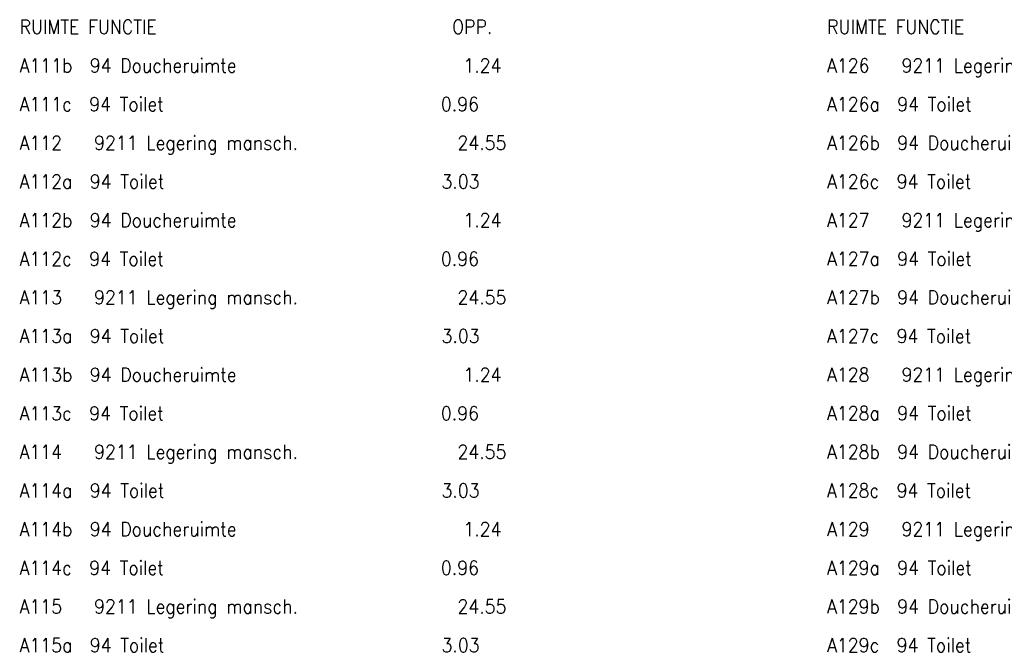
# Model space of a CAD drawing. Header units: metres. Extents: x 150884 to 151010, y 450410 to 450499.
# Tile 3 of 25: x 150915 to 150943, y 450454 to 450473. Entities that reach past the tile are written whole.
import ezdxf

# ---------------------------------------------------------------- set-up
doc = ezdxf.new("R2010")
doc.units = ezdxf.units.M
doc.header["$MEASUREMENT"] = 0
doc.layers.add('LEGENDA', color=7, linetype='Continuous', lineweight=0)
doc.styles.add('Style-STANDARD', font='STANDARD.shx')

# ---------------------------------------------------------------- blocks, each defined once
blk = doc.blocks.new('DDELEG')
at = {"layer": 'LEGENDA', "color": 7, "linetype": 'Continuous', "lineweight": 0, "style": 'Style-STANDARD'}
for s, p in [('RUIMTE FUNCTIE                              OPP.', (31.319, 0)), ('RUIMTE FUNCTIE                              OPP.', (62.641, -0.002)), ('A111b  94 Doucheruimte                      1.24', (31.32, -1.5)), ('A126   9211 Legering mansch.               24.55', (62.64, -1.5)), ('A111c  94 Toilet                            0.96', (31.32, -3)), ('A126a  94 Toilet                            3.03', (62.64, -3)), ('A112   9211 Legering mansch.               24.55', (31.32, -4.5)), ('A126b  94 Doucheruimte                      1.24', (62.641, -4.5)), ('A112a  94 Toilet                            3.03', (31.319, -6)), ('A126c  94 Toilet                            0.96', (62.641, -6)), ('A112b  94 Doucheruimte                      1.24', (31.321, -7.5)), ('A127   9211 Legering mansch.               24.55', (62.64, -7.5)), ('A112c  94 Toilet                            0.96', (31.32, -9)), ('A127a  94 Toilet                            3.03', (62.64, -9)), ('A113   9211 Legering mansch.               24.55', (31.32, -10.5)), ('A127b  94 Doucheruimte                      1.24', (62.641, -10.5)), ('A113a  94 Toilet                            3.03', (31.321, -12)), ('A127c  94 Toilet                            0.96', (62.64, -12.002)), ('A113b  94 Doucheruimte                      1.24', (31.321, -13.502)), ('A128   9211 Legering mansch.               24.55', (62.64, -13.5)), ('A113c  94 Toilet                            0.96', (31.32, -15.002)), ('A128a  94 Toilet                            3.03', (62.64, -15)), ('A114   9211 Legering mansch.               24.55', (31.32, -16.5)), ('A128b  94 Doucheruimte                      1.24', (62.64, -16.5)), ('A114a  94 Toilet                            3.03', (31.32, -18)), ('A128c  94 Toilet                            0.96', (62.639, -18)), ('A114b  94 Doucheruimte                      1.24', (31.32, -19.502)), ('A129   9211 Legering mansch.               24.55', (62.641, -19.5)), ('A114c  94 Toilet                            0.96', (31.32, -21)), ('A129a  94 Toilet                            3.03', (62.64, -21)), ('A115   9211 Legering mansch.               24.55', (31.32, -22.5)), ('A129b  94 Doucheruimte                      1.24', (62.64, -22.5)), ('A115a  94 Toilet                            3.03', (31.32, -24)), ('A129c  94 Toilet                            0.96', (62.641, -24))]:
    blk.add_text(s, height=0.53998, rotation=359.9996, dxfattribs=at).set_placement(p)

msp = doc.modelspace()

# ---------------------------------------------------------------- block references
at = {"layer": 'LEGENDA', "color": 7, "linetype": 'Continuous', "lineweight": 0, "xscale": 0.7500000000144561, "yscale": 0.7500000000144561, "zscale": 0.7500000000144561, "rotation": 0.0003557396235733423}
msp.add_blockref('DDELEG', (150891.18, 450472.416), dxfattribs=at)

doc.saveas('drawing.dxf')
